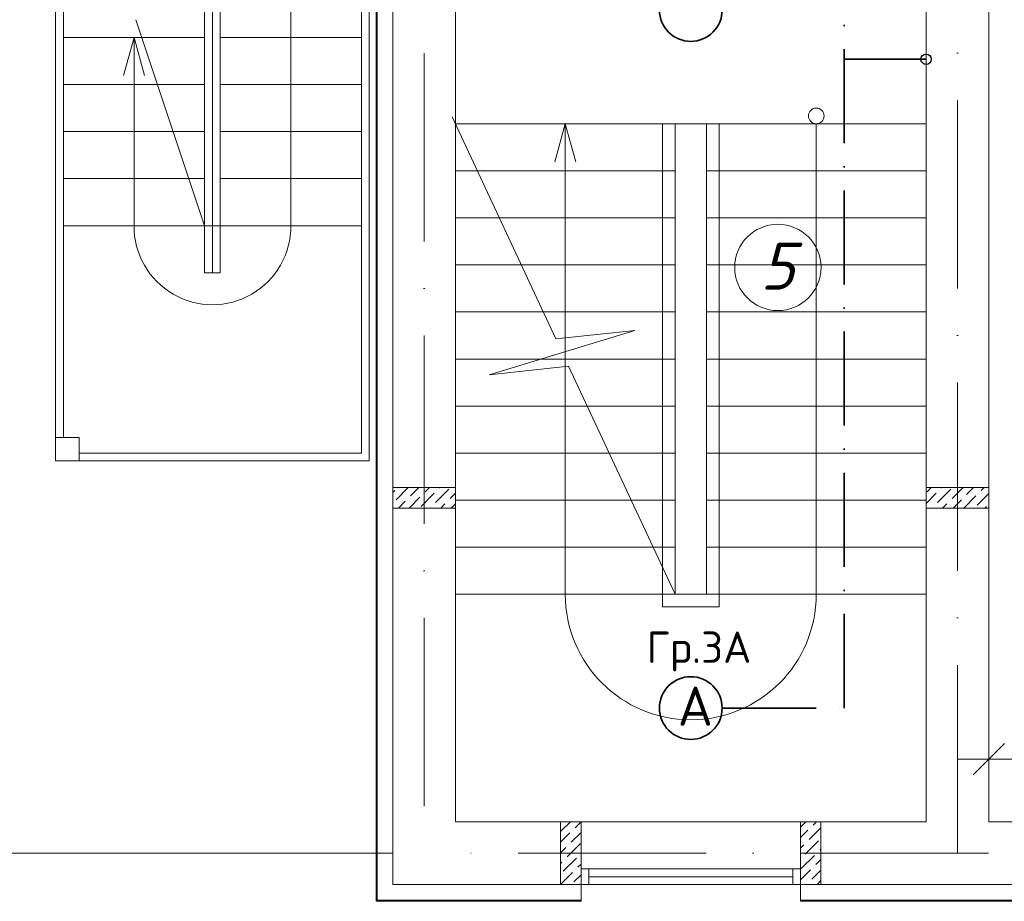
# Model space of a CAD drawing. Header units: millimetres. Extents: x 1114507 to 93926427, y 174473 to 817039.
# Tile 207 of 256: x 1605232 to 1611510, y 766518 to 772138. Entities that reach past the tile are written whole.
import ezdxf

# ---------------------------------------------------------------- set-up
doc = ezdxf.new("R2010")
doc.units = ezdxf.units.MM
doc.linetypes.add('ACAD_ISO03W100', pattern=[30, 12, -18])
doc.linetypes.add('ACAD_ISO10W100', pattern=[18, 12, -3, 0, -3])
doc.layers.add('expl', color=234, linetype='Continuous', lineweight=13)
doc.layers.add('размеры', color=12, linetype='Continuous', lineweight=15)
doc.layers.add('kcd_tx', color=7, linetype='Continuous')
doc.layers.add('NOTE', color=3, linetype='Continuous')
doc.styles.add('ISOCPEUR 1', font='isocpeur.TTF')
doc.styles.get("Standard").update_dxf_attribs({"font": 'isocpeui.ttf'})
doc.styles.add('ГОСТ 300', font='isocpeui.ttf', dxfattribs={"height": 300})
doc.styles.add('Суннат', font='ariali.ttf', dxfattribs={"height": 250})
doc.linetypes.add('FENCELINE1', pattern='A,6.35,-2.54,[133,ltypeshp.shx,S=2.54,R=0,X=-2.54,Y=0],-2.54,25.4', length=36.83)
doc.dimstyles.new('Санжар', dxfattribs={"dimtxt": 240, "dimasz": 200, "dimexe": 200, "dimexo": 200, "dimgap": 50, "dimtad": 1, "dimdec": 0, "dimtxsty": 'Standard', "dimblk": 'OBLIQUE', "dimcen": 2.5, "dimdle": 200, "dimclrd": 152, "dimclre": 152, "dimclrt": 152, "dimadec": 0, "dimazin": 0, "dimtfac": 1, "dimtdec": 0, "dimtmove": 0, "dimatfit": 3, "dimldrblk": 'OBLIQUE', "dimfxl": 0, "dimlwd": 0, "dimlwe": 0, "dimarcsym": 0})

# ---------------------------------------------------------------- blocks, each defined once
blk = doc.blocks.new('blokqav3mak')
at = {"color": 1, "linetype": 'ACAD_ISO10W100', "lineweight": 0, "ltscale": 100}
for p, q in [((1599766.4, 782725.1), (1599766.4, 766825.1)), ((1603166.4, 782425.1), (1603166.4, 766825.1)), ((1626766.4, 766825.1), (1599766.4, 766825.1))]:
    blk.add_line(p, q, dxfattribs=at)
at = {"lineweight": 0, "ltscale": 100}
for p, q in [((1597416.4, 775525.1, 0), (1597416.4, 769325.1, 0)), ((1599416.4, 775525.1), (1599416.4, 769325.1)), ((1597466.4, 775375.1, 0), (1597466.4, 769475.1, 0)), ((1598366.4, 773825.1), (1598366.4, 770525.1)), ((1598416.4, 773825.1), (1598416.4, 770525.1)), ((1598466.4, 773825.1), (1598466.4, 770525.1)), ((1599566.4, 773795.1), (1599566.4, 766625.1)), ((1599966.4, 773795.1), (1599966.4, 767025.1)), ((1599366.4, 773525.1), (1599366.4, 769375.1)), ((1602966.4, 772925.1), (1602966.4, 767025.1)), ((1603366.4, 772925.1), (1603366.4, 767025.1)), ((1598366.4, 770825.1), (1597928.6, 772138.3)), ((1597466.4, 772025.1), (1598366.4, 772025.1)), ((1599366.4, 772025.1), (1598466.4, 772025.1)), ((1597466.4, 771725.1), (1598366.4, 771725.1)), ((1599366.4, 771725.1), (1598466.4, 771725.1)), ((1600606.4, 770103.6), (1599945.7, 771519.3)), ((1602966.4, 771475.1), (1599966.4, 771475.1)), ((1601366.4, 768475.1), (1601366.4, 771475.1)), ((1601566.4, 768475.1), (1601566.4, 771475.1)), ((1597466.4, 771425.1), (1598366.4, 771425.1)), ((1599366.4, 771425.1), (1598466.4, 771425.1)), ((1601366.4, 771175.1), (1599966.4, 771175.1)), ((1602966.4, 771175.1), (1601566.4, 771175.1)), ((1597466.4, 771125.1), (1598366.4, 771125.1)), ((1599366.4, 771125.1), (1598466.4, 771125.1)), ((1601366.4, 770875.1), (1599966.4, 770875.1)), ((1602966.4, 770875.1), (1601566.4, 770875.1)), ((1597466.4, 770825.1), (1598366.4, 770825.1)), ((1598366.4, 770825.1), (1598416.4, 770825.1)), ((1598466.4, 770825.1), (1598416.4, 770825.1)), ((1599366.4, 770825.1), (1598466.4, 770825.1)), ((1598466.4, 770525.1, 0), (1598366.4, 770525.1, 0)), ((1601366.4, 770575.1), (1599966.4, 770575.1)), ((1602966.4, 770575.1), (1601566.4, 770575.1)), ((1601366.4, 770275.1), (1599966.4, 770275.1)), ((1602966.4, 770275.1), (1601566.4, 770275.1)), ((1600180.2, 769875.2), (1601109.9, 770157.8)), ((1601109.9, 770157.8), (1600606.4, 770103.6)), ((1601366.4, 769975.1), (1599966.4, 769975.1)), ((1602966.4, 769975.1), (1601566.4, 769975.1)), ((1600687.2, 769930.4), (1600180.2, 769875.2)), ((1601366.4, 768475.1), (1600687.2, 769930.4)), ((1601366.4, 769675.1), (1599966.4, 769675.1)), ((1602966.4, 769675.1), (1601566.4, 769675.1)), ((1597566.4, 769375.1, 0), (1599366.4, 769375.1, 0)), ((1601366.4, 769375.1), (1599966.4, 769375.1)), ((1602966.4, 769375.1), (1601566.4, 769375.1)), ((1597416.4, 769325.1, 0), (1599416.4, 769325.1, 0)), ((1601366.4, 769075.1), (1599966.4, 769075.1)), ((1602966.4, 769075.1), (1601566.4, 769075.1)), ((1601366.4, 768775.1), (1599966.4, 768775.1)), ((1602966.4, 768775.1), (1601566.4, 768775.1)), ((1602966.4, 768475.1), (1599966.4, 768475.1)), ((1599966.4, 767025.1), (1600636.4, 767025.1)), ((1600766.4, 767025.1), (1600766.4, 766625.1)), ((1602166.4, 767025.1), (1600766.4, 767025.1)), ((1602166.4, 767025.1), (1602166.4, 766625.1)), ((1602296.4, 767025.1), (1602966.4, 767025.1)), ((1603366.4, 767025.1), (1604366.4, 767025.1)), ((1599566.4, 766625.1), (1600636.4, 766625.1)), ((1602296.4, 766625.1), (1604366.4, 766625.1))]:
    blk.add_line(p, q, dxfattribs=at)
at = {"color": 252, "lineweight": 0, "ltscale": 100}
for p, q in [((1599459.4, 773875.1), (1599459.4, 766518.1)), ((1600766.4, 766625.1), (1600766.4, 766518.1)), ((1602166.4, 766625.1), (1602166.4, 766518.1)), ((1599459.4, 766518.1), (1600766.4, 766518.1)), ((1602166.4, 766518.1), (1604366.4, 766518.1))]:
    blk.add_line(p, q, dxfattribs=at)
at = {"color": 32, "lineweight": 0, "ltscale": 100}
for p, q in [((1599466.4, 773875.1), (1599466.4, 766525.1)), ((1599466.4, 766525.1), (1600766.4, 766525.1)), ((1602166.4, 766525.1), (1604366.4, 766525.1))]:
    blk.add_line(p, q, dxfattribs=at)
at = {"color": 204, "linetype": 'FENCELINE1', "lineweight": 0, "ltscale": 20}
for p, q in [((1601286.4, 771475.1), (1601286.4, 768395.1)), ((1601646.4, 768395.1), (1601646.4, 771475.1)), ((1601286.4, 768395.1), (1601646.4, 768395.1))]:
    blk.add_line(p, q, dxfattribs=at)
at = {"linetype": 'Continuous', "lineweight": 0, "ltscale": 100}
for p, q in [((1599586.9, 769077.1, 0), (1599664.9, 769155.1, 0)), ((1599595.3, 769152.9, 0), (1599595.3, 769152.9, 0)), ((1599679.5, 769102.4, 0), (1599732.2, 769155.1, 0)), ((1599772.1, 769127.7, 0), (1599799.6, 769155.1, 0)), ((1599839.5, 769060.3, 0), (1599923.7, 769144.5, 0)), ((1599864.7, 769152.9, 0), (1599866.9, 769155.1, 0)), ((1602972.6, 769127.7, 0), (1603000.1, 769155.1, 0)), ((1603040, 769060.3, 0), (1603124.2, 769144.5, 0)), ((1603065.2, 769152.9, 0), (1603067.4, 769155.1, 0)), ((1603132.6, 769085.6, 0), (1603202.1, 769155.1, 0)), ((1603225.2, 769110.8, 0), (1603269.5, 769155.1, 0)), ((1603317.8, 769136.1, 0), (1603336.8, 769155.1, 0)), ((1599566.4, 769123.9, 0), (1599578.5, 769136.1, 0)), ((1599662.7, 769085.6, 0), (1599662.7, 769085.6, 0)), ((1599669.6, 769025.1, 0), (1599738.5, 769094, 0)), ((1599746.9, 769035.1, 0), (1599831.1, 769119.2, 0)), ((1599755.3, 769110.8, 0), (1599755.3, 769110.8, 0)), ((1599847.9, 769136.1, 0), (1599847.9, 769136.1, 0)), ((1599932.1, 769085.6, 0), (1599966.4, 769119.8, 0)), ((1602966.4, 769054, 0), (1603031.6, 769119.2, 0)), ((1603048.4, 769136.1, 0), (1603048.4, 769136.1, 0)), ((1603139.5, 769025.1, 0), (1603191.5, 769077.1, 0)), ((1603206.8, 769025.1, 0), (1603284.1, 769102.4, 0)), ((1603208.4, 769094, 0), (1603208.4, 769094, 0)), ((1603292.5, 769043.5, 0), (1603366.4, 769117.3, 0)), ((1603301, 769119.2, 0), (1603301, 769119.2, 0)), ((1599570.1, 769060.3, 0), (1599570.1, 769060.3, 0)), ((1599602.2, 769025.1, 0), (1599645.9, 769068.7, 0)), ((1599804.3, 769025.1, 0), (1599805.8, 769026.6, 0)), ((1599822.7, 769043.5, 0), (1599822.7, 769043.5, 0)), ((1599871.6, 769025.1, 0), (1599898.4, 769051.9, 0)), ((1599915.3, 769068.7, 0), (1599915.3, 769068.7, 0)), ((1599939, 769025.1, 0), (1599966.4, 769052.5, 0)), ((1603004.8, 769025.1, 0), (1603006.3, 769026.6, 0)), ((1603023.1, 769043.5, 0), (1603023.1, 769043.5, 0)), ((1603072.1, 769025.1, 0), (1603098.9, 769051.9, 0)), ((1603115.8, 769068.7, 0), (1603115.8, 769068.7, 0)), ((1603275.7, 769026.6, 0), (1603275.7, 769026.6, 0)), ((1603341.5, 769025.1, 0), (1603351.5, 769035.1, 0)), ((1600636.6, 766962.2, 0), (1600699.5, 767025.1, 0)), ((1600729.2, 766987.5, 0), (1600766.4, 767024.6, 0)), ((1602166.4, 766991.4, 0), (1602200.1, 767025.1, 0)), ((1602246.7, 767004.3, 0), (1602267.5, 767025.1, 0)), ((1600636.4, 766894.6, 0), (1600695.6, 766953.8, 0)), ((1600704, 766894.9, 0), (1600766.4, 766957.2, 0)), ((1600712.4, 766970.6, 0), (1600712.4, 766970.6, 0)), ((1602166.4, 766924, 0), (1602213, 766970.6, 0)), ((1602221.4, 766911.7, 0), (1602296.4, 766986.7, 0)), ((1602229.8, 766987.5, 0), (1602229.8, 766987.5, 0)), ((1600678.7, 766802.3, 0), (1600762.9, 766886.5, 0)), ((1600687.1, 766878, 0), (1600687.1, 766878, 0)), ((1602166.4, 766856.7, 0), (1602187.7, 766878, 0)), ((1602196.2, 766819.1, 0), (1602280.3, 766903.3, 0)), ((1602204.6, 766894.9, 0), (1602204.6, 766894.9, 0)), ((1600636.4, 766827.2, 0), (1600670.3, 766861.2, 0)), ((1602271.9, 766827.5, 0), (1602271.9, 766827.5, 0)), ((1602288.8, 766844.4, 0), (1602296.4, 766851.9, 0)), ((1600636.4, 766759.9, 0), (1600645.1, 766768.6, 0)), ((1600653.5, 766709.7, 0), (1600737.7, 766793.8, 0)), ((1600661.9, 766785.4, 0), (1600661.9, 766785.4, 0)), ((1600746.1, 766734.9, 0), (1600766.4, 766755.2, 0)), ((1600754.5, 766810.7, 0), (1600754.5, 766810.7, 0)), ((1602170.9, 766726.5, 0), (1602255.1, 766810.7, 0)), ((1602179.3, 766802.3, 0), (1602179.3, 766802.3, 0)), ((1602263.5, 766751.8, 0), (1602296.4, 766784.6, 0)), ((1600636.4, 766625.2, 0), (1600712.4, 766701.2, 0)), ((1600636.6, 766692.8, 0), (1600636.6, 766692.8, 0)), ((1600729.2, 766718.1, 0), (1600729.2, 766718.1, 0)), ((1602166.4, 766654.6, 0), (1602229.8, 766718.1, 0)), ((1602238.3, 766659.1, 0), (1602296.4, 766717.2, 0)), ((1602246.7, 766734.9, 0), (1602246.7, 766734.9, 0)), ((1600720.8, 766642.3, 0), (1600766.4, 766687.8, 0)), ((1602221.4, 766642.3, 0), (1602221.4, 766642.3, 0)), ((1602271.6, 766625.1, 0), (1602296.4, 766649.9, 0)), ((1600704, 766625.5, 0), (1600704, 766625.5, 0)), ((1602204.2, 766625.1, 0), (1602204.6, 766625.5, 0))]:
    blk.add_line(p, q, dxfattribs=at)
at = {"color": 5, "lineweight": 0}
for p, q in [((1600766.4, 766725.1), (1600816.4, 766725.1)), ((1600766.4, 766625.1), (1600766.4, 766725.1)), ((1602116.4, 766725.1), (1600816.4, 766725.1)), ((1600816.4, 766725.1), (1600816.4, 766625.1)), ((1602166.4, 766725.1), (1602116.4, 766725.1)), ((1602116.4, 766725.1), (1602116.4, 766625.1)), ((1602166.4, 766625.1), (1602166.4, 766725.1)), ((1602116.4, 766675.1), (1600816.4, 766675.1)), ((1600816.4, 766625.1), (1600766.4, 766625.1)), ((1602116.4, 766625.1), (1600816.4, 766625.1)), ((1602116.4, 766625.1), (1602166.4, 766625.1))]:
    blk.add_line(p, q, dxfattribs=at)
at = {"layer": 'expl', "lineweight": 0}
for p, q in [((1598916.4, 773525.1), (1598916.4, 770825.1)), ((1597916.4, 772025.1), (1597849.2, 771782)), ((1597916.4, 770825.1), (1597916.4, 772025.1)), ((1597916.4, 772025.1), (1597983.5, 771782)), ((1600666.4, 771475.1), (1600599.2, 771232)), ((1600666.4, 771475.1), (1600733.5, 771232)), ((1600666.4, 771475.1), (1600666.4, 768475.1)), ((1602266.4, 771475.1), (1602266.4, 768475.1))]:
    blk.add_line(p, q, dxfattribs=at)
blk.add_circle((1602266.4, 771525.1), 50, dxfattribs=at)
for centre, radius, start, end in [((1598416.4, 770821.4, 0), 500, 179.57578, 0.42422), ((1601466.4, 768475.1), 800, 180, 0)]:
    blk.add_arc(centre, radius, start, end, dxfattribs=at)
at = {"layer": 'kcd_tx', "color": 152, "lineweight": 0, "ltscale": 100}
for q in [(1594939.3, 766825.1), (1595864.5, 766825.1)]:
    blk.add_line((1599566.4, 766825.1), q, dxfattribs=at)
at = {"layer": 'размеры', "lineweight": 0, "ltscale": 5}
for p, q in [((1597566.4, 769475.1, 0), (1597416.4, 769475.1, 0)), ((1597416.4, 769475.1, 0), (1597416.4, 769325.1, 0)), ((1597566.4, 769325.1, 0), (1597566.4, 769475.1, 0)), ((1597416.4, 769325.1, 0), (1597566.4, 769325.1, 0)), ((1599566.4, 769025.1), (1599566.4, 769155.1)), ((1599566.4, 769155.1), (1599966.4, 769155.1)), ((1599966.4, 769155.1), (1599566.4, 769155.1)), ((1599566.4, 769155.1), (1599566.4, 769025.1)), ((1599966.4, 769155.1), (1599966.4, 769025.1)), ((1599966.4, 769025.1), (1599966.4, 769155.1)), ((1602966.4, 769025.1), (1602966.4, 769155.1)), ((1602966.4, 769155.1), (1603366.4, 769155.1)), ((1603366.4, 769155.1), (1602966.4, 769155.1)), ((1602966.4, 769155.1), (1602966.4, 769025.1)), ((1603366.4, 769155.1), (1603366.4, 769025.1)), ((1603366.4, 769025.1), (1603366.4, 769155.1)), ((1599966.4, 769025.1), (1599566.4, 769025.1)), ((1599566.4, 769025.1), (1599966.4, 769025.1)), ((1603366.4, 769025.1), (1602966.4, 769025.1)), ((1602966.4, 769025.1), (1603366.4, 769025.1)), ((1600766.4, 767025.1), (1600636.4, 767025.1)), ((1600636.4, 767025.1), (1600636.4, 766625.1)), ((1600766.4, 766625.1), (1600766.4, 767025.1)), ((1602296.4, 767025.1), (1602166.4, 767025.1)), ((1602166.4, 767025.1), (1602166.4, 766625.1)), ((1602296.4, 766625.1), (1602296.4, 767025.1)), ((1600636.4, 766625.1), (1600766.4, 766625.1)), ((1602166.4, 766625.1), (1602296.4, 766625.1))]:
    blk.add_line(p, q, dxfattribs=at)
blk = doc.blocks.new('_Oblique')
at = {"color": 0, "linetype": 'ByBlock', "lineweight": -2}
blk.add_line((-0.5, -0.5), (0.5, 0.5), dxfattribs=at)
blk = doc.blocks.new('*D1810')
at = {"color": 152, "linetype": 'Continuous', "lineweight": 0, "ltscale": 100, "transparency": 16777216}
for p, q in [((1611410.6, 767543.7), (1611410.6, 767223.7)), ((1613010.6, 767543.7), (1613010.6, 767223.7)), ((1613210.6, 767423.7), (1611210.6, 767423.7))]:
    blk.add_line(p, q, dxfattribs=at)
at = {"layer": 'Defpoints', "color": 0, "lineweight": 35, "ltscale": 100, "transparency": 16777216}
for p in [(1611410.6, 767925.1), (1613010.6, 767925.1), (1611410.6, 767423.7)]:
    blk.add_point(p, dxfattribs=at)
at = {"color": 152, "lineweight": 0, "ltscale": 100, "transparency": 16777216, "xscale": 200, "yscale": 200, "zscale": 200, "rotation": 180}
blk.add_blockref('_Oblique', (1611410.6, 767423.7), dxfattribs=at)
at = {"color": 152, "lineweight": 0, "ltscale": 100, "transparency": 16777216, "xscale": 200, "yscale": 200, "zscale": 200}
blk.add_blockref('_Oblique', (1613010.6, 767423.7), dxfattribs=at)
at = {"color": 152, "lineweight": 35, "ltscale": 100, "transparency": 16777216, "insert": (1612210.6, 767593.7), "char_height": 240, "attachment_point": 5, "bg_fill": 3, "box_fill_scale": 1.1, "bg_fill_color": 256, "bg_fill_true_color": 13158600, "bg_fill_transparency": 0}
blk.add_mtext('1600', dxfattribs=at)
blk = doc.blocks.new('uslov')
at = {"layer": 'NOTE', "color": 0, "style": 'ГОСТ 300'}
for s, height, p in [('\\M+3ACB5\\M+3ACE3\\M+3ACDD\\M+3ACE0\\M+3ACD3\\M+3ACDF\\M+3ACE0\\M+3ACD6  \\M+3ACE0\\M+3ACD2\\M+3ACE0\\M+3ACD9\\M+3ACDF\\M+3ACD1\\M+3ACE9\\M+3ACD6\\M+3ACDF\\M+3ACDA\\M+3ACD6', 192.4856, (933769, 715055.3, -0.4)), ('\\M+3ACBB\\M+3ACDA\\M+3ACE4  \\M+3ACE3\\M+3ACDA\\M+3ACDD\\M+3ACE0\\M+3ACD3\\M+3ACE0\\M+3ACDB  \\M+3ACE2\\M+3ACD1\\M+3ACE3\\M+3ACE1\\M+3ACE2\\M+3ACD6\\M+3ACD5\\M+3ACD6\\M+3ACDD\\M+3ACDA\\M+3ACE4\\M+3ACD6\\M+3ACDD\\M+3ACEE\\M+3ACDF\\M+3ACED\\M+3ACDB', 115.4914, (933142.7, 714362, -0.2)), ('\\M+3ACB3\\M+3ACD3\\M+3ACD6\\M+3ACE4\\M+3ACDA\\M+3ACDD\\M+3ACEE\\M+3ACDF\\M+3ACDA\\M+3ACDC   \\M+3ACDF\\M+3ACD1\\M+3ACE3\\M+3ACE4\\M+3ACD6\\M+3ACDF\\M+3ACDF\\M+3ACED\\M+3ACDB \\M+3ACE1\\M+3ACED\\M+3ACDD\\M+3ACD6 \\M+3ACDA  \\M+3ACD3\\M+3ACDD\\M+3ACD1\\M+3ACD4\\M+3ACD1\\M+3ACD9\\M+3ACD1\\M+3ACEB\\M+3ACDA\\M+3ACEB\\M+3ACD6\\M+3ACDF\\M+3ACDF\\M+3ACED\\M+3ACDB  ', 115.4914, (933129.5, 713920.8)), ('\\M+3ACB3\\M+3ACD3\\M+3ACD6\\M+3ACE4\\M+3ACDA\\M+3ACDD\\M+3ACEE\\M+3ACDF\\M+3ACDA\\M+3ACDC \\M+3ACDD\\M+3ACDA\\M+3ACDF\\M+3ACD6\\M+3ACDB\\M+3ACDF\\M+3ACED\\M+3ACDB  \\M+3ACE1\\M+3ACE0\\M+3ACE4\\M+3ACE0\\M+3ACDD\\M+3ACE0\\M+3ACE9\\M+3ACDF\\M+3ACED\\M+3ACDB  ', 115.4914, (933129.5, 712441.1)), ('\\M+3ACA3\\M+3ACED\\M+3ACDC\\M+3ACDD\\M+3ACF0\\M+3ACE9\\M+3ACD1\\M+3ACE4\\M+3ACD6\\M+3ACDD\\M+3ACEE \\M+3ACE0\\M+3ACD5\\M+3ACDF\\M+3ACE0\\M+3ACE1\\M+3ACE0\\M+3ACDD\\M+3ACF0\\M+3ACE3\\M+3ACDF\\M+3ACED\\M+3ACDB, \\M+3ACE0\\M+3ACD5\\M+3ACDA\\M+3ACDF\\M+3ACD1\\M+3ACE2\\M+3ACDF\\M+3ACED\\M+3ACDB, \\M+3ACE3\\M+3ACDC\\M+3ACE2\\M+3ACED\\M+3ACE4\\M+3ACE0\\M+3ACDB \\M+3ACE5\\M+3ACE3\\M+3ACE4\\M+3ACD1\\M+3ACDF\\M+3ACE0\\M+3ACD3\\M+3ACDC\\M+3ACDA, 250\\M+3ACA3, 6 \\M+3ACA1', 96.2428, (933123.2, 711402.2, -0.2)), ('\\M+3ACA3\\M+3ACED\\M+3ACDC\\M+3ACDD\\M+3ACF0\\M+3ACE9\\M+3ACD1\\M+3ACE4\\M+3ACD6\\M+3ACDD\\M+3ACEE \\M+3ACE0\\M+3ACD5\\M+3ACDF\\M+3ACE0\\M+3ACE1\\M+3ACE0\\M+3ACDD\\M+3ACF0\\M+3ACE3\\M+3ACDF\\M+3ACED\\M+3ACDB, \\M+3ACE3\\M+3ACD5\\M+3ACD3\\M+3ACE0\\M+3ACD6\\M+3ACDF\\M+3ACDF\\M+3ACED\\M+3ACDB, \\M+3ACE3\\M+3ACDC\\M+3ACE2\\M+3ACED\\M+3ACE4\\M+3ACE0\\M+3ACDB \\M+3ACE5\\M+3ACE3\\M+3ACE4\\M+3ACD1\\M+3ACDF\\M+3ACE0\\M+3ACD3\\M+3ACDC\\M+3ACDA, 250\\M+3ACA3, 6 \\M+3ACA1', 96.2428, (933123.2, 711020.3, -0.2)), ('\\M+3ACA3\\M+3ACED\\M+3ACDC\\M+3ACDD\\M+3ACF0\\M+3ACE9\\M+3ACD1\\M+3ACE4\\M+3ACD6\\M+3ACDD\\M+3ACEE \\M+3ACE0\\M+3ACD5\\M+3ACDF\\M+3ACE0\\M+3ACE1\\M+3ACE0\\M+3ACDD\\M+3ACF0\\M+3ACE3\\M+3ACDF\\M+3ACED\\M+3ACDB, \\M+3ACE3\\M+3ACDC\\M+3ACE2\\M+3ACED\\M+3ACE4\\M+3ACE0\\M+3ACDB \\M+3ACE5\\M+3ACE3\\M+3ACE4\\M+3ACD1\\M+3ACDF\\M+3ACE0\\M+3ACD3\\M+3ACDC\\M+3ACDA, 250\\M+3ACA3, 6 \\M+3ACA1, \\M+3ACD4\\M+3ACD6\\M+3ACE2\\M+3ACDE\\M+3ACD6\\M+3ACE4.', 96.2428, (933111.7, 710593.4, -0.2)), ('\\M+3ACA3\\M+3ACED\\M+3ACDC\\M+3ACDD\\M+3ACF0\\M+3ACE9\\M+3ACD1\\M+3ACE4\\M+3ACD6\\M+3ACDD\\M+3ACEE \\M+3ACE0\\M+3ACD5\\M+3ACDF\\M+3ACE0\\M+3ACE1\\M+3ACE0\\M+3ACDD\\M+3ACF0\\M+3ACE3\\M+3ACDF\\M+3ACED\\M+3ACDB, \\M+3ACE3\\M+3ACD5\\M+3ACD3\\M+3ACE0\\M+3ACD6\\M+3ACDF\\M+3ACDF\\M+3ACED\\M+3ACDB, \\M+3ACE3\\M+3ACDC\\M+3ACE2\\M+3ACED\\M+3ACE4\\M+3ACE0\\M+3ACDB \\M+3ACE5\\M+3ACE3\\M+3ACE4\\M+3ACD1\\M+3ACDF\\M+3ACE0\\M+3ACD3\\M+3ACDC\\M+3ACDA, 250\\M+3ACA3, 6 \\M+3ACA1', 96.2428, (933123.2, 710271.1, -0.2)), ('\\M+3ACB2\\M+3ACE0\\M+3ACD9\\M+3ACD6\\M+3ACE4\\M+3ACDC\\M+3ACD1 \\M+3ACD5\\M+3ACD3\\M+3ACE5\\M+3ACE7\\M+3ACE1\\M+3ACE0\\M+3ACDD\\M+3ACF0\\M+3ACE3\\M+3ACDF\\M+3ACD1\\M+3ACF1 \\M+3ACE3 \\M+3ACE4\\M+3ACE2\\M+3ACD6\\M+3ACE4\\M+3ACEE\\M+3ACDA\\M+3ACDE \\M+3ACD9\\M+3ACD1\\M+3ACD9\\M+3ACD6\\M+3ACDE\\M+3ACDD\\M+3ACF1\\M+3ACF0\\M+3ACEB\\M+3ACDA\\M+3ACDE \\M+3ACDC\\M+3ACE0\\M+3ACDF\\M+3ACE4\\M+3ACD1\\M+3ACDC\\M+3ACE4\\M+3ACE0\\M+3ACDE', 96.2428, (933106.7, 709808.8))]:
    blk.add_text(s, height=height, dxfattribs=at).set_placement(p)

msp = doc.modelspace()

# ---------------------------------------------------------------- linework, layer by layer
at = {"color": 3, "linetype": 'ACAD_ISO10W100', "lineweight": 35, "ltscale": 50}
for p, q in [((1610487.6, 767750.1), (1610487.6, 775360.5)), ((1611010.6, 771885.7), (1610487.6, 771885.7)), ((1609710.6, 767750.1), (1610487.6, 767750.1))]:
    msp.add_line(p, q, dxfattribs=at)
at = {"color": 5, "lineweight": 35, "ltscale": 20}
for centre in [(1609510.6, 772200.1), (1609510.6, 767750.1)]:
    msp.add_circle(centre, 200, dxfattribs=at)
at = {"color": 3, "lineweight": 30}
msp.add_circle((1611010.6, 771885.7), 33, dxfattribs=at)
at = {"layer": 'expl', "lineweight": 0}
msp.add_circle((1610065.9, 770559), 275.1, dxfattribs=at)

# ---------------------------------------------------------------- block references
at = {"color": 0}
msp.add_blockref('blokqav3mak', (8044.3, 0), dxfattribs=at)

# ---------------------------------------------------------------- texts
at = {"lineweight": 0, "insert": (1610172.7, 770717.2), "char_height": 300, "width": 349.19, "attachment_point": 3}
msp.add_mtext('5', dxfattribs=at)
at = {"color": 3, "linetype": 'ACAD_ISO03W100', "lineweight": 35, "ltscale": 20, "insert": (1609228.6, 768238.1), "char_height": 200, "width": 2509.849, "attachment_point": 1, "style": 'Суннат'}
msp.add_mtext('{\\fISOCPEUR|b0|i0|c204|p34;Гр.\\fISOCPEUR|b0|i0|c0|p34;3\\fISOCPEUR|b0|i0|c204|p34;А}', dxfattribs=at)
at = {"color": 0, "insert": (1609427.2, 767887.3, 0), "char_height": 250, "width": 2509.849, "attachment_point": 1, "style": 'Суннат'}
msp.add_mtext('{\\fISOCPEUR|b0|i0|c204|p34;\\C256;А}', dxfattribs=at)

# ---------------------------------------------------------------- next in the draw order: dimensions: what is measured, and where the dimension line sits
at = {"color": 0, "lineweight": 35, "ltscale": 100}
dim = msp.add_linear_dim(base=(1611410.6, 767423.7), p1=(1613010.6, 767925.1), p2=(1611410.6, 767925.1), angle=180, dimstyle='Санжар', override={"dimfxl": 120, "dimfxlon": 1, "dimtfill": 1, "dimarcsym": 1}, dxfattribs=at)
dim.commit()
dim.dimension.update_dxf_attribs({"geometry": '*D1810', "text_midpoint": (1612210.6, 767593.7)})

# ---------------------------------------------------------------- next in the draw order: block references
at = {"color": 0, "lineweight": 30, "xscale": 0.9657656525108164, "yscale": 0.9657656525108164, "zscale": 0.9657656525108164}
msp.add_blockref('uslov', (685130.3, 81250.9), dxfattribs=at)

# ---------------------------------------------------------------- next in the draw order: texts
at = {"linetype": 'ByBlock', "lineweight": 30, "ltscale": 10, "insert": (1197603, 784433.1, 0), "char_height": 250, "width": 18040, "attachment_point": 1, "style": 'ISOCPEUR 1'}
msp.add_mtext('     Рабочая документация по объекту: {\\C7;школы ^J}     Настоящий проект выполнен на основании чертежей марки АС, ВК и ОВ в соответствии с требованиями КМК и ПУЭ.\\P     Внешнее электроснабжение решается в отдельном проекте "Внутриплощадочных сетей"\\P     Проект энергоснабжения школы.\\P     Установленная мощность 33,6 кВт; Расчетная мощность 30,2 кВт  \\P     По надежности энергоснабжения школа относится к потребителям II категории.\\P\\pi1291.6675,t0,19518.5175;{\\LСиловое электрооборудование:\\P\\pi0,tz;}     В качестве вводно-распределительного и силового щита принят щит {\\C0;ПР11-3060-21УЗ (изготовить индв. по заказу) }. В качестве осветительного и силового щита принять щит ЩРВ-6 {\\C0;(изготовить индв. по заказу)} и щит комплектный ОЩВ.\\P\\pt0,19518.5175;     Электропотребителями здания  являются: освещение, штепсельные розетки, электропотребители технологического оборудования. Главный распределительный щит, силовые щиты и щиты освещения приняты сборными с модульными автоматическими выключателями с установкой на DIN-рейку по индивидуальному заказу. В распределительных щитах предусматривается устройство заземляющей шины. Фазораспределение злектронагрузок должно быть равномерным. Автоматические выключатели на розеточных группах имеют устройства  защитного отключения. \\P\\ptz;     Силовыми электроприемниками являются потребители сантехнического и технологического оборудования помещений. Магистральные и распределительные сети выполняются медным кабелем ВВГнг  в винипластовых  трубах в стенах срыто под штукатуркой. Ответвительные коробки установить скрыто на стене.\\P     1.  Розетки разместить на высоте 1800 мм от чистого пола в  помещениях   для  пребывания  детей  (А также см. уточнение по плану)  согласно пункта 12.34 КМК КМК КМК 2.04.17-19. ^J     2.  Выключатели во всех помещениях разместить на высоте 1800 мм.  Отступ от проёмов дверей - 200 мм, а также см. уточнение по плану.^J  Допускается установка выключателей под потолком с управлением при помощи шнура. ПУЭ п. 6.6.31.^J  Установка штепсельных розеток в ванных комнатах, душевых, мыльных помещениях бань, помещениях, содержащих нагреватели для саун (далее по тексту «саунах»), а также в стиральных помещениях прачечных не допускается ПУЭ п. 7.1.48.^JМинимальное расстояние от выключателей, штепсельных розеток и элементов электроустановок до газопроводов должно быть не менее 0,5 м ПУЭ п. 7.1.50.\\P{\\O      \\L\\oЭлектроосвещение}\\P     В соответствии КМК КМК 2.01.05-19. в проекте предусматривается общее рабочее, эвакуационное освещение на напряжение 220В.  Рабочее освещение предусматривается во всех помещениях комплекса, эвакуационное - в коридорах, в фойе, лестничных клетках, вестибюле. На выходах по пути эвакуации устанавливаются световые указатели "Выход" с аккумуляторными  батареями. Светильники аварийного освещения обозначаются значком "А" и выбираются из числа светильников рабочего освещения и питаются от щита ЩАО. Управление освещением выполняется включателями, устанавливаемыми по месту. Выбор светильников произведен в соответствии с назначением помещений, их конструктивными особенностями и характеристикой окружающей среды. В качестве источников света приняты светильники потолочные светодиодные LED панели и {\\C0;светодиодные линейные светильники} . Групповые сети освещения выполняются медным кабелем ВВГнг в винипластовой трубе.\\P\\pi1896.36,t0,28627.16;{\\LЗаземление}\\P\\pi0,tz;     Для защиты от поражения  электрическим током применяется система заземления TN-S  (используется 3я и 5я  жила  кабеля) и выполняется уравнивание потенциалов. Все металлические нетоковедущие части электрооборудования подлежат заземлению. В качестве заземляющих проводников используются нулевые провода сети и специальные заземляющие проводники, прокладываемые совместно с рабочими проводниками от электрощитов до электропотребителей. Сопротивление растеканию тока заземляющих устройств не должно превышать 4 Ом в любое время года. Внутренний контур заземления необходимо присоединить к наружному контуру заземления. Защита от заноса высокого потенциала и уравнивание потенциалов выполняется путем присоединения металлической арматуры фундаментов к горизонтальному  заземлителю. Все соединения выполнить сваркой.', dxfattribs=at)

doc.saveas('drawing.dxf')
